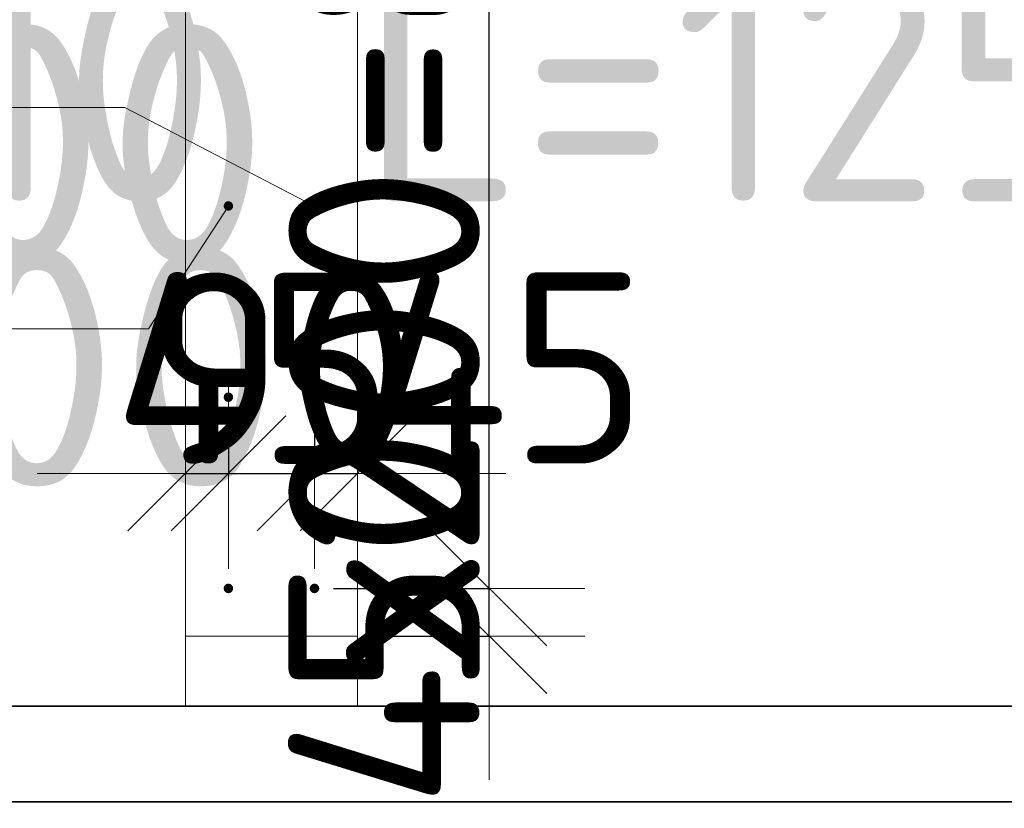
# Model space of a CAD drawing. Header units: millimetres. Extents: x -3725 to 93325, y -74170 to 82591.
# Tile 87 of 133: x 85881 to 86911, y 32657 to 33481. Entities that reach past the tile are written whole.
import ezdxf

# ---------------------------------------------------------------- set-up
doc = ezdxf.new("R2010")
doc.units = ezdxf.units.MM
doc.header["$PDMODE"] = 65
for name, color, linetype, lineweight in [('Standard', 7, 'Continuous', 25), ('Арм.стержн. Выпуски', 180, 'Continuous', 35), ('Размерная линия_ общее_1', 7, 'Continuous', 13), ('Стена_ общее', 7, 'Continuous', 35)]:
    doc.layers.add(name, color=color, linetype=linetype, lineweight=lineweight)
doc.styles.add('ISOCPEUR', font='ISOCPEUR')
doc.dimstyles.new('DIMSTYLE_10', dxfattribs={"dimtxt": 200, "dimasz": 200, "dimexe": 0, "dimexo": 0, "dimgap": 100, "dimtad": 2, "dimdec": 0, "dimrnd": 5, "dimzin": 12, "dimdsep": 46, "dimtxsty": 'ISOCPEUR', "dimblk1": 'ALL_ML_STRICH', "dimblk2": 'ALL_ML_STRICH', "dimsah": 1, "dimcen": 0, "dimclrd": 7, "dimclre": 256, "dimclrt": 7, "dimadec": 0, "dimazin": 0, "dimtfac": 1, "dimtdec": 0, "dimtix": 1, "dimtmove": 2, "dimatfit": 3, "dimfxl": 0, "dimtvp": 1.2, "dimtzin": 0, "dimlwd": 0, "dimlwe": -3, "dimarcsym": 0})
doc.dimstyles.new('DIMSTYLE_11', dxfattribs={"dimtxt": 200, "dimasz": 200, "dimexe": 0, "dimexo": 0, "dimgap": 100, "dimtad": 2, "dimdec": 0, "dimrnd": 5, "dimzin": 12, "dimdsep": 46, "dimtxsty": 'ISOCPEUR', "dimblk1": 'ALL_ML_STRICH', "dimblk2": 'ALL_ML_STRICH', "dimsah": 1, "dimcen": 0, "dimclrd": 7, "dimclre": 256, "dimclrt": 7, "dimadec": 0, "dimazin": 0, "dimtfac": 1, "dimtdec": 0, "dimtix": 1, "dimtmove": 2, "dimatfit": 3, "dimfxl": 0, "dimtzin": 0, "dimlwd": 0, "dimlwe": -3, "dimarcsym": 0})
doc.dimstyles.new('DIMSTYLE_12', dxfattribs={"dimtxt": 200, "dimasz": 200, "dimexe": 0, "dimexo": 0, "dimgap": 100, "dimtad": 2, "dimdec": 0, "dimrnd": 5, "dimzin": 12, "dimdsep": 46, "dimtxsty": 'ISOCPEUR', "dimblk1": 'ALL_ML_STRICH', "dimblk2": 'ALL_ML_STRICH', "dimsah": 1, "dimcen": 0, "dimclrd": 7, "dimclre": 256, "dimclrt": 7, "dimadec": 0, "dimazin": 0, "dimtfac": 1, "dimtdec": 0, "dimtix": 1, "dimtmove": 2, "dimatfit": 3, "dimfxl": 0, "dimtvp": 1.2, "dimtzin": 0, "dimlwd": 0, "dimlwe": -3, "dimarcsym": 0})

# ---------------------------------------------------------------- blocks, each defined once
blk = doc.blocks.new('ALL_ML_STRICH')
at = {"color": 0, "linetype": 'ByBlock', "lineweight": -2}
for p, q in [((0, -0.5), (0, 0.5)), ((-0.3, -0.3), (0.3, 0.3)), ((-1, 0), (0.5, 0))]:
    blk.add_line(p, q, dxfattribs=at)
blk = doc.blocks.new('*D436')
at = {"layer": 'DEFPOINTS', "color": 7, "linetype": 'Continuous', "lineweight": 13, "transparency": 33554687}
for p in [(86189.4, 32886.5), (86234.4, 32836.5), (86372.2, 32836.5)]:
    blk.add_point(p, dxfattribs=at)
at = {"layer": 'Размерная линия_ общее_1', "color": 253, "linetype": 'Continuous', "lineweight": -2, "true_color": 0xa0a0a0, "transparency": 33554687}
for p, q in [((86209.4, 32886.5), (86372.2, 32886.5)), ((86254.4, 32836.5), (86372.2, 32836.5))]:
    blk.add_line(p, q, dxfattribs=at)
at = {"layer": 'Размерная линия_ общее_1', "color": 7, "linetype": 'Continuous', "lineweight": -2, "transparency": 33554687}
blk.add_line((86372.2, 32836.5), (86372.2, 32886.5), dxfattribs=at)
at = {"layer": 'Размерная линия_ общее_1', "color": 7, "linetype": 'Continuous', "lineweight": 13, "transparency": 33554687, "xscale": 200, "yscale": 200, "zscale": 200}
for p, rotation in [((86372.2, 32836.5), 270), ((86372.2, 32886.5), 90)]:
    blk.add_blockref('ALL_ML_STRICH', p, dxfattribs=dict(at, rotation=rotation))
at = {"layer": 'Размерная линия_ общее_1', "color": 7, "linetype": 'Continuous', "lineweight": 13, "transparency": 33554687, "insert": (86262.1, 32914.3), "char_height": 200, "width": 400, "attachment_point": 5, "rotation": 90, "style": 'ISOCPEUR'}
blk.add_mtext('\\A1;{50}', dxfattribs=at)
blk = doc.blocks.new('*D437')
at = {"layer": 'DEFPOINTS', "color": 7, "linetype": 'Continuous', "lineweight": 13, "transparency": 33554687}
for p in [(86189.4, 33686.5), (86189.4, 32886.5), (86372.2, 32886.5)]:
    blk.add_point(p, dxfattribs=at)
at = {"layer": 'Размерная линия_ общее_1', "color": 253, "linetype": 'Continuous', "lineweight": -2, "true_color": 0xa0a0a0, "transparency": 33554687}
for p, q in [((86209.4, 33686.5), (86372.2, 33686.5)), ((86209.4, 32886.5), (86372.2, 32886.5))]:
    blk.add_line(p, q, dxfattribs=at)
at = {"layer": 'Размерная линия_ общее_1', "color": 7, "linetype": 'Continuous', "lineweight": -2, "transparency": 33554687}
blk.add_line((86372.2, 32886.5), (86372.2, 33686.5), dxfattribs=at)
at = {"layer": 'Размерная линия_ общее_1', "color": 7, "linetype": 'Continuous', "lineweight": 13, "transparency": 33554687, "xscale": 200, "yscale": 200, "zscale": 200}
for p, rotation in [((86372.2, 33686.5), 90), ((86372.2, 32886.5), 270)]:
    blk.add_blockref('ALL_ML_STRICH', p, dxfattribs=dict(at, rotation=rotation))
at = {"layer": 'Размерная линия_ общее_1', "color": 7, "linetype": 'Continuous', "lineweight": 13, "transparency": 33554687, "insert": (86162.2, 32656.5), "char_height": 200, "width": 10, "attachment_point": 1, "rotation": 90, "line_spacing_factor": 0.60241, "style": 'ISOCPEUR'}
blk.add_mtext('4х200=800', dxfattribs=at)
blk = doc.blocks.new('*D455')
at = {"layer": 'DEFPOINTS', "color": 7, "linetype": 'Continuous', "lineweight": 13, "transparency": 33554687}
for p in [(86099.4, 33086.5), (86054.4, 33006.9), (86054.4, 33006.1)]:
    blk.add_point(p, dxfattribs=at)
at = {"layer": 'Размерная линия_ общее_1', "color": 253, "linetype": 'Continuous', "lineweight": -2, "true_color": 0xa0a0a0, "transparency": 33554687}
for p, q in [((86099.4, 33066.5), (86099.4, 33006.9)), ((86054.4, 33006.9), (86054.4, 33006.9))]:
    blk.add_line(p, q, dxfattribs=at)
at = {"layer": 'Размерная линия_ общее_1', "color": 7, "linetype": 'Continuous', "lineweight": -2, "transparency": 33554687}
blk.add_line((86054.4, 33006.9), (86099.4, 33006.9), dxfattribs=at)
at = {"layer": 'Размерная линия_ общее_1', "color": 7, "linetype": 'Continuous', "lineweight": 13, "transparency": 33554687, "xscale": 200, "yscale": 200, "zscale": 200}
blk.add_blockref('ALL_ML_STRICH', (86099.4, 33006.9), dxfattribs=at)
at = {"layer": 'Размерная линия_ общее_1', "color": 7, "linetype": 'Continuous', "lineweight": 13, "transparency": 33554687, "xscale": 200, "yscale": 200, "zscale": 200, "rotation": 180}
blk.add_blockref('ALL_ML_STRICH', (86054.4, 33006.9), dxfattribs=at)
at = {"layer": 'Размерная линия_ общее_1', "color": 7, "linetype": 'Continuous', "lineweight": 13, "transparency": 33554687, "insert": (86126, 33116.8), "char_height": 200, "width": 400, "attachment_point": 5, "style": 'ISOCPEUR'}
blk.add_mtext('\\A1;{45}', dxfattribs=at)
blk = doc.blocks.new('*D456')
at = {"layer": 'DEFPOINTS', "color": 7, "linetype": 'Continuous', "lineweight": 13, "transparency": 33554687}
for p in [(86099.4, 33086.5), (86189.4, 33086.5), (86099.4, 33006.9)]:
    blk.add_point(p, dxfattribs=at)
at = {"layer": 'Размерная линия_ общее_1', "color": 253, "linetype": 'Continuous', "lineweight": -2, "true_color": 0xa0a0a0, "transparency": 33554687}
for p, q in [((86099.4, 33066.5), (86099.4, 33006.9)), ((86189.4, 33066.5), (86189.4, 33006.9))]:
    blk.add_line(p, q, dxfattribs=at)
at = {"layer": 'Размерная линия_ общее_1', "color": 7, "linetype": 'Continuous', "lineweight": -2, "transparency": 33554687}
blk.add_line((86099.4, 33006.9), (86189.4, 33006.9), dxfattribs=at)
at = {"layer": 'Размерная линия_ общее_1', "color": 7, "linetype": 'Continuous', "lineweight": 13, "transparency": 33554687, "xscale": 200, "yscale": 200, "zscale": 200}
blk.add_blockref('ALL_ML_STRICH', (86189.4, 33006.9), dxfattribs=at)
at = {"layer": 'Размерная линия_ общее_1', "color": 7, "linetype": 'Continuous', "lineweight": 13, "transparency": 33554687, "xscale": 200, "yscale": 200, "zscale": 200, "rotation": 180}
blk.add_blockref('ALL_ML_STRICH', (86099.4, 33006.9), dxfattribs=at)
at = {"layer": 'Размерная линия_ общее_1', "color": 7, "linetype": 'Continuous', "lineweight": 13, "transparency": 33554687, "insert": (86154.4, 33116.9), "char_height": 200, "width": 400, "attachment_point": 5, "style": 'ISOCPEUR'}
blk.add_mtext('\\A1;{90}', dxfattribs=at)
blk = doc.blocks.new('*D457')
at = {"layer": 'DEFPOINTS', "color": 7, "linetype": 'Continuous', "lineweight": 13, "transparency": 33554687}
for p in [(86189.4, 33086.5), (86234.4, 33026.1), (86189.4, 33006.9)]:
    blk.add_point(p, dxfattribs=at)
at = {"layer": 'Размерная линия_ общее_1', "color": 253, "linetype": 'Continuous', "lineweight": -2, "true_color": 0xa0a0a0, "transparency": 33554687}
for p, q in [((86189.4, 33066.5), (86189.4, 33006.9)), ((86234.4, 33006.9), (86234.4, 33006.9))]:
    blk.add_line(p, q, dxfattribs=at)
at = {"layer": 'Размерная линия_ общее_1', "color": 7, "linetype": 'Continuous', "lineweight": -2, "transparency": 33554687}
blk.add_line((86189.4, 33006.9), (86234.4, 33006.9), dxfattribs=at)
at = {"layer": 'Размерная линия_ общее_1', "color": 7, "linetype": 'Continuous', "lineweight": 13, "transparency": 33554687, "xscale": 200, "yscale": 200, "zscale": 200}
blk.add_blockref('ALL_ML_STRICH', (86234.4, 33006.9), dxfattribs=at)
at = {"layer": 'Размерная линия_ общее_1', "color": 7, "linetype": 'Continuous', "lineweight": 13, "transparency": 33554687, "xscale": 200, "yscale": 200, "zscale": 200, "rotation": 180}
blk.add_blockref('ALL_ML_STRICH', (86189.4, 33006.9), dxfattribs=at)
at = {"layer": 'Размерная линия_ общее_1', "color": 7, "linetype": 'Continuous', "lineweight": 13, "transparency": 33554687, "insert": (86390.1, 33117.2), "char_height": 200, "width": 400, "attachment_point": 5, "style": 'ISOCPEUR'}
blk.add_mtext('\\A1;{45}', dxfattribs=at)

msp = doc.modelspace()

# ---------------------------------------------------------------- hatches: boundary and pattern name
at = {"layer": 'Арм.стержн. Выпуски', "linetype": 'Continuous', "lineweight": 35, "transparency": 33554687}
for points in [[(86104.4, 33286.5), (86104, 33288.5), (86102.9, 33290.1), (86101.3, 33291.2), (86099.4, 33291.5), (86097.5, 33291.2), (86095.9, 33290.1), (86094.8, 33288.5), (86094.4, 33286.5), (86094.8, 33284.6), (86095.9, 33283), (86097.5, 33281.9), (86099.4, 33281.5), (86101.3, 33281.9), (86102.9, 33283), (86104, 33284.6)], [(86194.4, 33286.5), (86194, 33288.5), (86192.9, 33290.1), (86191.3, 33291.2), (86189.4, 33291.5), (86187.5, 33291.2), (86185.9, 33290.1), (86184.8, 33288.5), (86184.4, 33286.5), (86184.8, 33284.6), (86185.9, 33283), (86187.5, 33281.9), (86189.4, 33281.5), (86191.3, 33281.9), (86192.9, 33283), (86194, 33284.6)], [(86104.4, 33086.5), (86104, 33088.5), (86102.9, 33090.1), (86101.3, 33091.2), (86099.4, 33091.5), (86097.5, 33091.2), (86095.9, 33090.1), (86094.8, 33088.5), (86094.4, 33086.5), (86094.8, 33084.6), (86095.9, 33083), (86097.5, 33081.9), (86099.4, 33081.5), (86101.3, 33081.9), (86102.9, 33083), (86104, 33084.6)], [(86194.4, 33086.5), (86194, 33088.5), (86192.9, 33090.1), (86191.3, 33091.2), (86189.4, 33091.5), (86187.5, 33091.2), (86185.9, 33090.1), (86184.8, 33088.5), (86184.4, 33086.5), (86184.8, 33084.6), (86185.9, 33083), (86187.5, 33081.9), (86189.4, 33081.5), (86191.3, 33081.9), (86192.9, 33083), (86194, 33084.6)], [(86104.4, 32886.5), (86104, 32888.5), (86102.9, 32890.1), (86101.3, 32891.2), (86099.4, 32891.5), (86097.5, 32891.2), (86095.9, 32890.1), (86094.8, 32888.5), (86094.4, 32886.5), (86094.8, 32884.6), (86095.9, 32883), (86097.5, 32881.9), (86099.4, 32881.5), (86101.3, 32881.9), (86102.9, 32883), (86104, 32884.6)], [(86194.4, 32886.5), (86194, 32888.5), (86192.9, 32890.1), (86191.3, 32891.2), (86189.4, 32891.5), (86187.5, 32891.2), (86185.9, 32890.1), (86184.8, 32888.5), (86184.4, 32886.5), (86184.8, 32884.6), (86185.9, 32883), (86187.5, 32881.9), (86189.4, 32881.5), (86191.3, 32881.9), (86192.9, 32883), (86194, 32884.6)]]:
    msp.add_hatch(color=4, dxfattribs=at).paths.add_polyline_path(points)

# ---------------------------------------------------------------- linework, layer by layer
at = {"layer": 'Standard', "color": 52, "linetype": 'Continuous', "lineweight": 13, "transparency": 33554687}
for p, q in [((87615.2, 32763.3), (85406.4, 32763.3)), ((85406.4, 32763.3), (87615.2, 32763.3))]:
    msp.add_line(p, q, dxfattribs=at)
at = {"layer": 'Standard', "color": 52, "linetype": 'Continuous', "lineweight": 35, "transparency": 33554687}
for p, q in [((87615.2, 32763.3), (85406.4, 32763.3)), ((85406.4, 32763.3), (87615.2, 32763.3))]:
    msp.add_line(p, q, dxfattribs=at)
at = {"layer": 'Standard', "color": 7, "linetype": 'Continuous', "lineweight": 25, "transparency": 33554687}
msp.add_line((86284.4, 32763.3), (86004.4, 32763.3), dxfattribs=at)
msp.add_line((86284.4, 32763.3), (86004.4, 32763.3), dxfattribs=at)
at = {"layer": 'Standard', "color": 7, "linetype": 'Continuous', "lineweight": 13, "transparency": 33554687}
msp.add_line((86024.4, 32763.3), (86264.4, 32763.3), dxfattribs=at)
at = {"layer": 'Standard', "color": 7, "linetype": 'Continuous', "lineweight": 35, "transparency": 33554687}
msp.add_lwpolyline([(85306.4, 32663.3), (87715.2, 32663.3), (87715.2, 34261.2), (85306.4, 34261.2), (85306.4, 32663.3)], dxfattribs=at)
at = {"layer": 'Standard', "color": 7, "linetype": 'Continuous', "lineweight": 13, "transparency": 33554687}
msp.add_lwpolyline([(86054.4, 32836.5), (86234.4, 32836.5), (86234.4, 32763.3), (86054.4, 32763.3), (86054.4, 32836.5)], close=True, dxfattribs=at)
at = {"layer": 'Арм.стержн. Выпуски', "color": 7, "linetype": 'Continuous', "lineweight": 13, "transparency": 33554687}
for p, q in [((85521, 33389.7), (85991, 33389.7)), ((85991, 33389.7), (86189.4, 33286.5)), ((86016, 33158), (86099.4, 33286.5)), ((85521, 33158), (86016, 33158))]:
    msp.add_line(p, q, dxfattribs=at)
at = {"layer": 'Стена_ общее', "color": 7, "linetype": 'Continuous', "lineweight": 18, "transparency": 33554687}
for p, q in [((86054.4, 32763.3), (86054.4, 33836.5)), ((86054.4, 32763.3), (86054.4, 33836.5)), ((86234.4, 33836.5), (86234.4, 32763.3)), ((86234.4, 33836.5), (86234.4, 32763.3))]:
    msp.add_line(p, q, dxfattribs=at)

# ---------------------------------------------------------------- texts
at = {"layer": 'Standard', "color": 7, "linetype": 'Continuous', "lineweight": 25, "transparency": 33554687, "char_height": 250, "width": 942.857, "attachment_point": 5, "style": 'ISOCPEUR'}
for insert in [(85740.4, 33351.8), (85754.6, 33118.3)]:
    msp.add_mtext('\\A1;{\\fISOCPEUR|i0|b0;\\H250.000000;\\W1.000000;\\C7;ш.200}\\P', dxfattribs=dict(at, insert=insert))
at = {"layer": 'Арм.стержн. Выпуски', "color": 7, "linetype": 'Continuous', "lineweight": 25, "transparency": 33554687, "insert": (85621, 33291.3), "char_height": 250, "width": 2391.341, "attachment_point": 7, "style": 'ISOCPEUR'}
msp.add_mtext('\\W0.94;ø10 L=1250mm ', dxfattribs=at)

# ---------------------------------------------------------------- dimensions: what is measured, and where the dimension line sits
at = {"layer": 'Размерная линия_ общее_1', "color": 7, "linetype": 'Continuous', "lineweight": 13, "transparency": 33554687}
dim = msp.add_linear_dim(base=(86372.2, 33686.5), p1=(86209.4, 32886.5), p2=(86209.4, 33686.5), angle=90, text='4х200=800', dimstyle='DIMSTYLE_11', override={"dimpost": '<>', "dimclrd": 7, "dimclre": 253, "dimclrt": 7, "dimlwd": 0, "dimlwe": 65533}, dxfattribs=at)
dim.commit()
dim.dimension.update_dxf_attribs({"geometry": '*D437', "text_midpoint": (86272.2, 33286.5), "dimtype": 160})
for base, p1, p2, picture, middle in [((86099.4, 33006.9), (86054.4, 33006.9), (86099.4, 33066.5), '*D455', (86126, 33116.8)), ((86189.4, 33006.9), (86099.4, 33066.5), (86189.4, 33066.5), '*D456', (86154.4, 33116.9)), ((86234.4, 33006.9), (86189.4, 33066.5), (86234.4, 33006.9), '*D457', (86390.1, 33117.2))]:
    dim = msp.add_linear_dim(base=base, p1=p1, p2=p2, dimstyle='DIMSTYLE_12', override={"dimpost": '<>', "dimclrd": 7, "dimclre": 253, "dimclrt": 7, "dimlwd": 0, "dimlwe": 65533}, dxfattribs=at)
    dim.commit()
    dim.dimension.update_dxf_attribs({"geometry": picture, "text_midpoint": middle, "dimtype": 160})
dim = msp.add_linear_dim(base=(86372.2, 32886.5), p1=(86254.4, 32836.5), p2=(86209.4, 32886.5), angle=90, dimstyle='DIMSTYLE_10', override={"dimpost": '<>', "dimclrd": 7, "dimclre": 253, "dimclrt": 7, "dimlwd": 0, "dimlwe": 65533}, dxfattribs=at)
dim.commit()
dim.dimension.update_dxf_attribs({"geometry": '*D436', "text_midpoint": (86262.1, 32914.3), "dimtype": 160})

doc.saveas('drawing.dxf')
